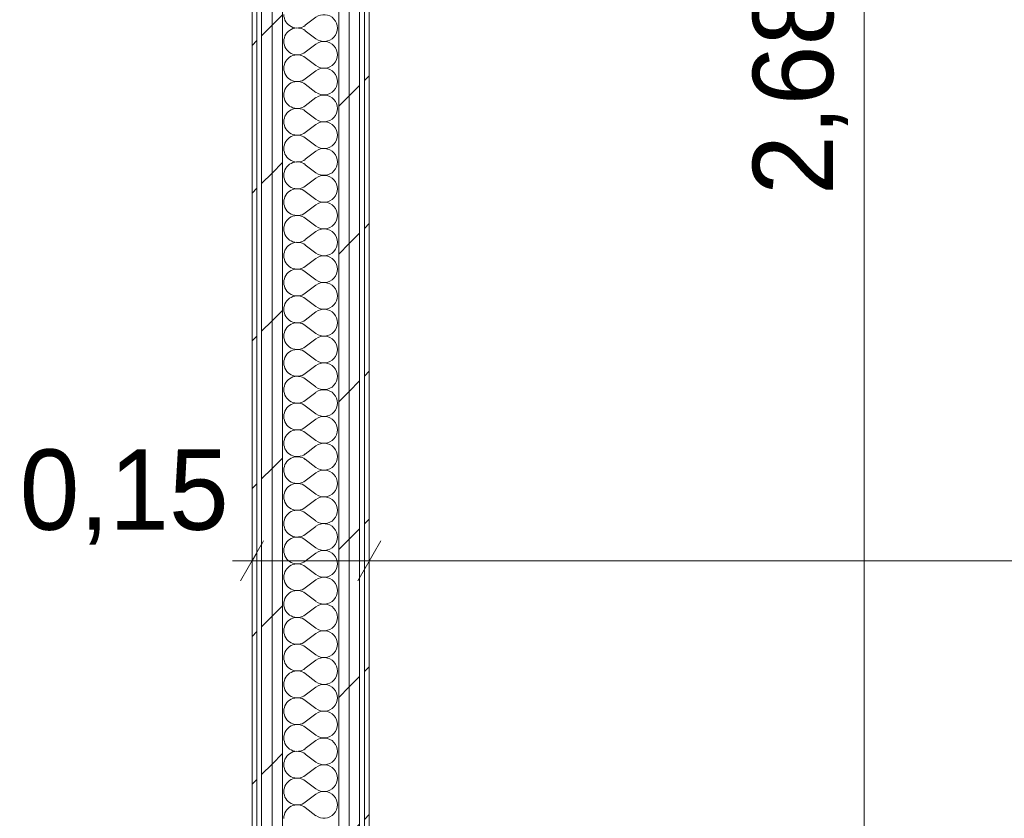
# Model space of a CAD drawing. Header units: millimetres. Extents: x -30280 to 19093, y -17460 to 4378.
# Tile 23 of 188: x -28340 to -27114, y -700 to 294. Entities that reach past the tile are written whole.
import ezdxf

# ---------------------------------------------------------------- set-up
doc = ezdxf.new("R2010")
doc.units = ezdxf.units.MM
doc.header["$MEASUREMENT"] = 0
doc.linetypes.add('Wipeout_Contour', pattern=[1000, 0, -1000])
doc.layers.add('Nuevo_06_COT_Generals', color=7, linetype='Continuous')
doc.layers.add('Nuevo_08_E_Envans secs', color=7, linetype='Continuous')
doc.layers.add('Nuevo_06_COT_Generals_Pluma_Nº__1', color=7, linetype='Continuous', lineweight=5)
doc.layers.add('Nuevo_08_E_Envans secs_Pluma_Nº__1', color=7, linetype='Continuous', lineweight=5)
for name, color, linetype, lineweight, true_color in [('Nuevo_08_E_Envans secs_Pluma_Nº__102', 7, 'Continuous', 5, 0xcccccc), ('Nuevo_08_E_Envans secs_Pluma_Nº__171', 171, 'Continuous', 13, 0xaaaaff), ('Nuevo_08_E_Envans secs_Pluma_Nº__177', 7, 'Continuous', 15, 0xf7e046)]:
    doc.layers.add(name, color=color, linetype=linetype, lineweight=lineweight, true_color=true_color)
doc.styles.add('Estilo_Generado_1', font='txt')
doc.dimstyles.new('Estilo_Generado__1', dxfattribs={"dimtxt": 100, "dimasz": 38, "dimexe": 0.18, "dimexo": 300, "dimgap": 0, "dimtad": 1, "dimtih": 1, "dimtoh": 1, "dimlfac": 0.001, "dimzin": 0, "dimdsep": 46, "dimtxsty": 'Estilo_Generado_1', "dimblk": 'ARROWHEAD_2', "dimblk1": 'ARROWHEAD_2', "dimblk2": 'ARROWHEAD_2', "dimcen": 0.09, "dimclrd": 7, "dimclre": 7, "dimclrt": 7, "dimadec": 0, "dimazin": 0, "dimtfac": 1, "dimtdec": 4, "dimtmove": 0, "dimatfit": 3, "dimfxl": 0, "dimtolj": 1, "dimtzin": 0, "dimarcsym": 0})
doc.dimstyles.new('Estilo_Generado__2', dxfattribs={"dimtxt": 100, "dimasz": 38, "dimexe": 0.18, "dimexo": 300, "dimgap": 0, "dimtad": 1, "dimlfac": 0.001, "dimzin": 0, "dimdsep": 46, "dimtxsty": 'Estilo_Generado_1', "dimblk": 'ARROWHEAD_2', "dimblk1": 'ARROWHEAD_2', "dimblk2": 'ARROWHEAD_2', "dimcen": 0.09, "dimclrd": 7, "dimclre": 7, "dimclrt": 7, "dimadec": 0, "dimazin": 0, "dimtfac": 1, "dimtdec": 4, "dimtmove": 0, "dimatfit": 3, "dimfxl": 0, "dimtolj": 1, "dimtzin": 0, "dimarcsym": 0})
pattern_1 = [(45, (0, 0), (-183.8478, 183.8478), [195, -65]), (45, (7e-14, 183.85), (-183.8478, 183.8478), [195, -65])]

# ---------------------------------------------------------------- blocks, each defined once
blk = doc.blocks.new('*X431')
at = {"layer": 'Nuevo_08_E_Envans secs_Pluma_Nº__102', "color": 254, "linetype": 'Continuous', "lineweight": 5, "true_color": 0xcccccc}
for p, q in [((-27971.2, 296.7), (-27984.5, 286.7)), ((-27971.2, 270), (-27984.5, 280)), ((-27971.2, 263.3), (-27984.5, 253.3)), ((-27971.2, 236.7), (-27984.5, 246.7)), ((-27971.2, 230), (-27984.5, 220)), ((-27971.2, 203.3), (-27984.5, 213.3)), ((-27971.2, 196.7), (-27984.5, 186.7)), ((-27971.2, 170), (-27984.5, 180)), ((-27971.2, 163.3), (-27984.5, 153.3)), ((-27971.2, 136.7), (-27984.5, 146.7)), ((-27971.2, 130), (-27984.5, 120)), ((-27971.2, 103.3), (-27984.5, 113.3)), ((-27971.2, 96.7), (-27984.5, 86.7)), ((-27971.2, 70), (-27984.5, 80)), ((-27971.2, 63.3), (-27984.5, 53.3)), ((-27971.2, 36.7), (-27984.5, 46.7)), ((-27971.2, 30), (-27984.5, 20)), ((-27971.2, 3.3), (-27984.5, 13.3)), ((-27971.2, -3.3), (-27984.5, -13.3)), ((-27971.2, -30), (-27984.5, -20)), ((-27971.2, -36.7), (-27984.5, -46.7)), ((-27971.2, -63.3), (-27984.5, -53.3)), ((-27971.2, -70), (-27984.5, -80)), ((-27971.2, -96.7), (-27984.5, -86.7)), ((-27971.2, -103.3), (-27984.5, -113.3)), ((-27971.2, -130), (-27984.5, -120)), ((-27971.2, -136.7), (-27984.5, -146.7)), ((-27971.2, -163.3), (-27984.5, -153.3)), ((-27971.2, -170), (-27984.5, -180)), ((-27971.2, -196.7), (-27984.5, -186.7)), ((-27971.2, -203.3), (-27984.5, -213.3)), ((-27971.2, -230), (-27984.5, -220)), ((-27971.2, -236.7), (-27984.5, -246.7)), ((-27971.2, -263.3), (-27984.5, -253.3)), ((-27971.2, -270), (-27984.5, -280)), ((-27971.2, -296.7), (-27984.5, -286.7)), ((-27971.2, -303.3), (-27984.5, -313.3)), ((-27971.2, -330), (-27984.5, -320)), ((-27971.2, -336.7), (-27984.5, -346.7)), ((-27971.2, -363.3), (-27984.5, -353.3)), ((-27971.2, -370), (-27984.5, -380)), ((-27971.2, -396.7), (-27984.5, -386.7)), ((-27971.2, -403.3), (-27984.5, -413.3)), ((-27971.2, -430), (-27984.5, -420)), ((-27971.2, -436.7), (-27984.5, -446.7)), ((-27971.2, -463.3), (-27984.5, -453.3)), ((-27971.2, -470), (-27984.5, -480)), ((-27971.2, -496.7), (-27984.5, -486.7)), ((-27971.2, -503.3), (-27984.5, -513.3)), ((-27971.2, -530), (-27984.5, -520)), ((-27971.2, -536.7), (-27984.5, -546.7)), ((-27971.2, -563.3), (-27984.5, -553.3)), ((-27971.2, -570), (-27984.5, -580)), ((-27971.2, -596.7), (-27984.5, -586.7)), ((-27971.2, -603.3), (-27984.5, -613.3)), ((-27971.2, -630), (-27984.5, -620)), ((-27971.2, -636.7), (-27984.5, -646.7)), ((-27971.2, -663.3), (-27984.5, -653.3)), ((-27971.2, -670), (-27984.5, -680)), ((-27971.2, -696.7), (-27984.5, -686.7))]:
    blk.add_line(p, q, dxfattribs=at)
for centre, start, end in [((-27994.5, 300), 180, 306.8699), ((-27961.2, 283.3), 233.1301, 126.8699), ((-27994.5, 266.7), 53.1301, 180), ((-27994.5, 266.7), 180, 306.8699), ((-27961.2, 250), 233.1301, 126.8699), ((-27994.5, 233.3), 53.1301, 180), ((-27994.5, 233.3), 180, 306.8699), ((-27961.2, 216.7), 233.1301, 126.8699), ((-27994.5, 200), 53.1301, 180), ((-27994.5, 200), 180, 306.8699), ((-27961.2, 183.3), 233.1301, 126.8699), ((-27994.5, 166.7), 53.1301, 180), ((-27994.5, 166.7), 180, 306.8699), ((-27961.2, 150), 233.1301, 126.8699), ((-27994.5, 133.3), 53.1301, 180), ((-27994.5, 133.3), 180, 306.8699), ((-27961.2, 116.7), 233.1301, 126.8699), ((-27994.5, 100), 53.1301, 180), ((-27994.5, 100), 180, 306.8699), ((-27961.2, 83.3), 233.1301, 126.8699), ((-27994.5, 66.7), 53.1301, 180), ((-27994.5, 66.7), 180, 306.8699), ((-27961.2, 50), 233.1301, 126.8699), ((-27994.5, 33.3), 53.1301, 180), ((-27994.5, 33.3), 180, 306.8699), ((-27961.2, 16.7), 233.1301, 126.8699), ((-27994.5, 0), 53.1301, 180), ((-27994.5, 0), 180, 306.8699), ((-27961.2, -16.7), 233.1301, 126.8699), ((-27994.5, -33.3), 53.1301, 180), ((-27994.5, -33.3), 180, 306.8699), ((-27961.2, -50), 233.1301, 126.8699), ((-27994.5, -66.7), 53.1301, 180), ((-27994.5, -66.7), 180, 306.8699), ((-27961.2, -83.3), 233.1301, 126.8699), ((-27994.5, -100), 53.1301, 180), ((-27994.5, -100), 180, 306.8699), ((-27961.2, -116.7), 233.1301, 126.8699), ((-27994.5, -133.3), 53.1301, 180), ((-27994.5, -133.3), 180, 306.8699), ((-27961.2, -150), 233.1301, 126.8699), ((-27994.5, -166.7), 53.1301, 180), ((-27994.5, -166.7), 180, 306.8699), ((-27961.2, -183.3), 233.1301, 126.8699), ((-27994.5, -200), 53.1301, 180), ((-27994.5, -200), 180, 306.8699), ((-27961.2, -216.7), 233.1301, 126.8699), ((-27994.5, -233.3), 53.1301, 180), ((-27994.5, -233.3), 180, 306.8699), ((-27961.2, -250), 233.1301, 126.8699), ((-27994.5, -266.7), 53.1301, 180), ((-27994.5, -266.7), 180, 306.8699), ((-27961.2, -283.3), 233.1301, 126.8699), ((-27994.5, -300), 53.1301, 180), ((-27994.5, -300), 180, 306.8699), ((-27961.2, -316.7), 233.1301, 126.8699), ((-27994.5, -333.3), 53.1301, 180), ((-27994.5, -333.3), 180, 306.8699), ((-27961.2, -350), 233.1301, 126.8699), ((-27994.5, -366.7), 53.1301, 180), ((-27994.5, -366.7), 180, 306.8699), ((-27961.2, -383.3), 233.1301, 126.8699), ((-27994.5, -400), 53.1301, 180), ((-27994.5, -400), 180, 306.8699), ((-27961.2, -416.7), 233.1301, 126.8699), ((-27994.5, -433.3), 53.1301, 180), ((-27994.5, -433.3), 180, 306.8699), ((-27961.2, -450), 233.1301, 126.8699), ((-27994.5, -466.7), 53.1301, 180), ((-27994.5, -466.7), 180, 306.8699), ((-27961.2, -483.3), 233.1301, 126.8699), ((-27994.5, -500), 53.1301, 180), ((-27994.5, -500), 180, 306.8699), ((-27961.2, -516.7), 233.1301, 126.8699), ((-27994.5, -533.3), 53.1301, 180), ((-27994.5, -533.3), 180, 306.8699), ((-27961.2, -550), 233.1301, 126.8699), ((-27994.5, -566.7), 53.1301, 180), ((-27994.5, -566.7), 180, 306.8699), ((-27961.2, -583.3), 233.1301, 126.8699), ((-27994.5, -600), 53.1301, 180), ((-27994.5, -600), 180, 306.8699), ((-27961.2, -616.7), 233.1301, 126.8699), ((-27994.5, -633.3), 53.1301, 180), ((-27994.5, -633.3), 180, 306.8699), ((-27961.2, -650), 233.1301, 126.8699), ((-27994.5, -666.7), 53.1301, 180), ((-27994.5, -666.7), 180, 306.8699), ((-27961.2, -683.3), 233.1301, 126.8699), ((-27994.5, -700), 53.1301, 180)]:
    blk.add_arc(centre, 16.7, start, end, dxfattribs=at)
blk = doc.blocks.new('Muro_117_1', base_point=(-27904.8, 1700.9))
at = {"color": 254, "linetype": 'Wipeout_Contour', "lineweight": 0, "ltscale": 111763.605754}
blk.add_wipeout([(-27910.8, 1554.9), (-27910.8, -1129), (-27904.8, -1129), (-27904.8, 1554.9)], dxfattribs=at).dxf.layer = 'Nuevo_08_E_Envans secs'
at = {"layer": 'Nuevo_08_E_Envans secs_Pluma_Nº__171', "linetype": 'Continuous', "lineweight": 13, "true_color": 0xaaaaff}
h = blk.add_hatch(dxfattribs=at)
h.set_pattern_fill('Panellat_HPL_0001', color=161, style=0, pattern_type=2)
h.set_pattern_definition(pattern_1)
h.paths.add_polyline_path([(-27910.8, 1554.9), (-27910.8, -1129), (-27904.8, -1129), (-27904.8, 1554.9)])
at = {"layer": 'Nuevo_08_E_Envans secs_Pluma_Nº__1', "color": 7, "linetype": 'Continuous', "lineweight": 5, "flags": 128}
blk.add_lwpolyline([(-27904.8, -1129), (-27904.8, 1554.9)], dxfattribs=at)
at = {"color": 254, "linetype": 'Wipeout_Contour', "lineweight": 0, "ltscale": 111827.540082}
blk.add_wipeout([(-27929.8, 1566.9), (-27929.8, -1140.1), (-27916.8, -1134.3), (-27916.8, 1566.9)], dxfattribs=at).dxf.layer = 'Nuevo_08_E_Envans secs'
at = {"layer": 'Nuevo_08_E_Envans secs_Pluma_Nº__177', "linetype": 'Continuous', "lineweight": 15, "true_color": 0xf7e046}
h = blk.add_hatch(dxfattribs=at)
h.set_pattern_fill('Panellat_HPL_0001', color=53, style=0, pattern_type=2)
h.set_pattern_definition(pattern_1)
h.paths.add_polyline_path([(-27929.8, 1566.9), (-27929.8, -1140.1), (-27916.8, -1134.3), (-27916.8, 1566.9)])
at = {"layer": 'Nuevo_08_E_Envans secs_Pluma_Nº__1', "color": 7, "linetype": 'Continuous', "lineweight": 5}
for p, q in [((-27916.8, -1134.3), (-27916.8, 1566.9)), ((-27910.8, -1129), (-27910.8, 1560.9))]:
    blk.add_line(p, q, dxfattribs=at)
at = {"color": 254, "linetype": 'Wipeout_Contour', "lineweight": 0, "ltscale": 111881.411746}
blk.add_wipeout([(-27942.8, 1579.9), (-27942.8, -1145.9), (-27929.8, -1140.1), (-27929.8, 1579.9)], dxfattribs=at).dxf.layer = 'Nuevo_08_E_Envans secs'
at = {"layer": 'Nuevo_08_E_Envans secs_Pluma_Nº__177', "linetype": 'Continuous', "lineweight": 15, "true_color": 0xf7e046}
h = blk.add_hatch(dxfattribs=at)
h.set_pattern_fill('Panellat_HPL_0001', color=53, style=0, pattern_type=2)
h.set_pattern_definition(pattern_1)
h.paths.add_polyline_path([(-27942.8, 1579.9), (-27942.8, -1145.9), (-27929.8, -1140.1), (-27929.8, 1579.9)])
at = {"layer": 'Nuevo_08_E_Envans secs_Pluma_Nº__1', "color": 7, "linetype": 'Continuous', "lineweight": 5}
for p, q in [((-27942.8, -1145.9), (-27942.8, 1592.9)), ((-27929.8, -1140.1), (-27929.8, 1579.9))]:
    blk.add_line(p, q, dxfattribs=at)
at = {"layer": 'Nuevo_08_E_Envans secs', "color": 7, "lineweight": 20}
blk.add_blockref('*X431', (0, 0), dxfattribs=at)
at = {"color": 254, "linetype": 'Wipeout_Contour', "lineweight": 0, "ltscale": 112225.659983}
blk.add_wipeout([(-28025.8, 1662.9), (-28025.8, -1182.8), (-28012.8, -1177.1), (-28012.8, 1662.9)], dxfattribs=at).dxf.layer = 'Nuevo_08_E_Envans secs'
at = {"layer": 'Nuevo_08_E_Envans secs_Pluma_Nº__177', "linetype": 'Continuous', "lineweight": 15, "true_color": 0xf7e046}
h = blk.add_hatch(dxfattribs=at)
h.set_pattern_fill('Panellat_HPL_0001', color=53, style=0, pattern_type=2)
h.set_pattern_definition(pattern_1)
h.paths.add_polyline_path([(-28025.8, 1662.9), (-28025.8, -1182.8), (-28012.8, -1177.1), (-28012.8, 1662.9)])
at = {"layer": 'Nuevo_08_E_Envans secs_Pluma_Nº__1', "color": 7, "linetype": 'Continuous', "lineweight": 5}
blk.add_line((-28012.8, -1177.1), (-28012.8, 1662.9), dxfattribs=at)
at = {"color": 254, "linetype": 'Wipeout_Contour', "lineweight": 0, "ltscale": 112279.624925}
blk.add_wipeout([(-28038.8, 1675.9), (-28038.8, -1188.6), (-28025.8, -1182.8), (-28025.8, 1675.9)], dxfattribs=at).dxf.layer = 'Nuevo_08_E_Envans secs'
at = {"layer": 'Nuevo_08_E_Envans secs_Pluma_Nº__177', "linetype": 'Continuous', "lineweight": 15, "true_color": 0xf7e046}
h = blk.add_hatch(dxfattribs=at)
h.set_pattern_fill('Panellat_HPL_0001', color=53, style=0, pattern_type=2)
h.set_pattern_definition(pattern_1)
h.paths.add_polyline_path([(-28038.8, 1675.9), (-28038.8, -1188.6), (-28025.8, -1182.8), (-28025.8, 1675.9)])
at = {"layer": 'Nuevo_08_E_Envans secs_Pluma_Nº__1', "color": 7, "linetype": 'Continuous', "lineweight": 5}
blk.add_line((-28025.8, -1182.8), (-28025.8, 1675.9), dxfattribs=at)
at = {"color": 254, "linetype": 'Wipeout_Contour', "lineweight": 0, "ltscale": 112344.405734}
blk.add_wipeout([(-28050.8, 1694.9), (-28050.8, -1194), (-28044.8, -1191.3), (-28044.8, 1694.9)], dxfattribs=at).dxf.layer = 'Nuevo_08_E_Envans secs'
at = {"layer": 'Nuevo_08_E_Envans secs_Pluma_Nº__171', "linetype": 'Continuous', "lineweight": 13, "true_color": 0xaaaaff}
h = blk.add_hatch(dxfattribs=at)
h.set_pattern_fill('Panellat_HPL_0001', color=161, style=0, pattern_type=2)
h.set_pattern_definition(pattern_1)
h.paths.add_polyline_path([(-28050.8, 1694.9), (-28050.8, -1194), (-28044.8, -1191.3), (-28044.8, 1694.9)])
at = {"layer": 'Nuevo_08_E_Envans secs_Pluma_Nº__1', "color": 7, "linetype": 'Continuous', "lineweight": 5}
for p, q in [((-28044.8, -1191.3), (-28044.8, 1694.9)), ((-28038.8, -1188.6), (-28038.8, 1688.9))]:
    blk.add_line(p, q, dxfattribs=at)
at = {"layer": 'Nuevo_08_E_Envans secs_Pluma_Nº__1', "color": 7, "linetype": 'Continuous', "lineweight": 5, "flags": 128}
blk.add_lwpolyline([(-28050.8, 1700.9), (-28050.8, -1194)], dxfattribs=at)
blk = doc.blocks.new('*D754')
at = {"layer": 'Nuevo_06_COT_Generals_Pluma_Nº__1', "color": 7, "linetype": 'Continuous', "lineweight": 5}
for p, q in [((-28050.8, -417.1), (-28050.8, -342.1)), ((-27904.8, -417.1), (-27904.8, -342.1)), ((-28036.4, -354.6), (-28065.3, -404.6)), ((-27890.4, -354.6), (-27919.3, -404.6)), ((-28075.3, -379.6), (-28050.8, -379.6)), ((-28050.8, -379.6), (-27904.8, -379.6))]:
    blk.add_line(p, q, dxfattribs=at)
at = {"layer": 'Nuevo_06_COT_Generals_Pluma_Nº__1', "color": 7, "lineweight": 5, "insert": (-28340.1, -359.6), "char_height": 100, "attachment_point": 7, "style": 'Estilo_Generado_1'}
blk.add_mtext('\\A1;{\\pql;\\fGotham Book|b0|i0|c0|p0;\\W1.000000;0,15}', dxfattribs=at)
blk = doc.blocks.new('ARROWHEAD_2')
at = {"color": 0, "linetype": 'Continuous', "lineweight": 0}
for p, q in [((-0.378, -0.655), (0.378, 0.655)), ((0, 0), (-1, 0))]:
    blk.add_line(p, q, dxfattribs=at)
blk = doc.blocks.new('*D755')
at = {"layer": 'Nuevo_06_COT_Generals_Pluma_Nº__1', "color": 7, "linetype": 'Continuous', "lineweight": 5}
for p, q in [((-27904.8, -417.1), (-27904.8, -342.1)), ((-16136.4, -417.1), (-16136.4, -342.1)), ((-27890.4, -354.6), (-27919.3, -404.6)), ((-16122, -354.6), (-16150.9, -404.6)), ((-27904.8, -379.6), (-16136.4, -379.6))]:
    blk.add_line(p, q, dxfattribs=at)
at = {"layer": 'Nuevo_06_COT_Generals_Pluma_Nº__1', "color": 7, "lineweight": 5, "char_height": 100, "attachment_point": 7, "style": 'Estilo_Generado_1'}
for s, insert in [('\\A1;{\\pql;\\fGotham Book|b0|i0|c0|p0;\\W1.000000;11,77}', (-22197.3, -359.6)), ('\\A1;{\\pql;\\fGotham Book|b0|i0|c0|p0;\\W1.000000;0,15}', (-16425.7, -359.6))]:
    blk.add_mtext(s, dxfattribs=dict(at, insert=insert))
blk = doc.blocks.new('*D765')
at = {"layer": 'Nuevo_06_COT_Generals_Pluma_Nº__1', "color": 7, "linetype": 'Continuous', "lineweight": 5}
for p, q in [((-27263.8, 1540.4), (-27313.8, 1569.3)), ((-27288.8, 1554.9), (-27288.8, 1579.3)), ((-27251.3, 1554.9), (-27604.8, 1554.9)), ((-27288.8, -1129), (-27288.8, 1554.9)), ((-27313.8, -1114.5), (-27263.8, -1143.4)), ((-25666.4, -1129), (-27326.3, -1129)), ((-27288.8, -1153.4), (-27288.8, -1129))]:
    blk.add_line(p, q, dxfattribs=at)
at = {"layer": 'Nuevo_06_COT_Generals_Pluma_Nº__1', "color": 7, "lineweight": 5, "insert": (-27308.8, 75.6), "char_height": 100, "attachment_point": 7, "rotation": 90, "style": 'Estilo_Generado_1'}
blk.add_mtext('\\A1;{\\pql;\\fGotham Book|b0|i0|c0|p0;\\W1.000000;2,68}', dxfattribs=at)

msp = doc.modelspace()

# ---------------------------------------------------------------- block references
at = {"layer": 'Nuevo_08_E_Envans secs', "color": 7, "lineweight": 20}
msp.add_blockref('Muro_117_1', (-27904.848, 1700.853), dxfattribs=at)

# ---------------------------------------------------------------- next in the draw order: dimensions: what is measured, and where the dimension line sits
at = {"layer": 'Nuevo_06_COT_Generals', "color": 7, "linetype": 'Continuous', "lineweight": 5}
dim = msp.add_linear_dim(base=(-27288.771, 1554.853), p1=(-25366.431, -1128.976), p2=(-27904.848, 1554.853), angle=90, dimstyle='Estilo_Generado__2', dxfattribs=at)
dim.commit()
dim.dimension.update_dxf_attribs({"geometry": '*D765', "text_midpoint": (-27358.771, 205.011), "dimtype": 160, "text_rotation": 90})
for base, p1, p2, picture, middle in [((-27904.848, -379.628), (-28050.848, 253.439), (-27904.848, 212.939), '*D754', (-28210.611, -309.628)), ((-16136.431, -379.628), (-27904.848, 212.939), (-16136.431, 212.939), '*D755', (-22029.773, -309.628))]:
    dim = msp.add_linear_dim(base=base, p1=p1, p2=p2, dimstyle='Estilo_Generado__1', dxfattribs=at)
    dim.commit()
    dim.dimension.update_dxf_attribs({"geometry": picture, "text_midpoint": middle, "dimtype": 160})

doc.saveas('drawing.dxf')
